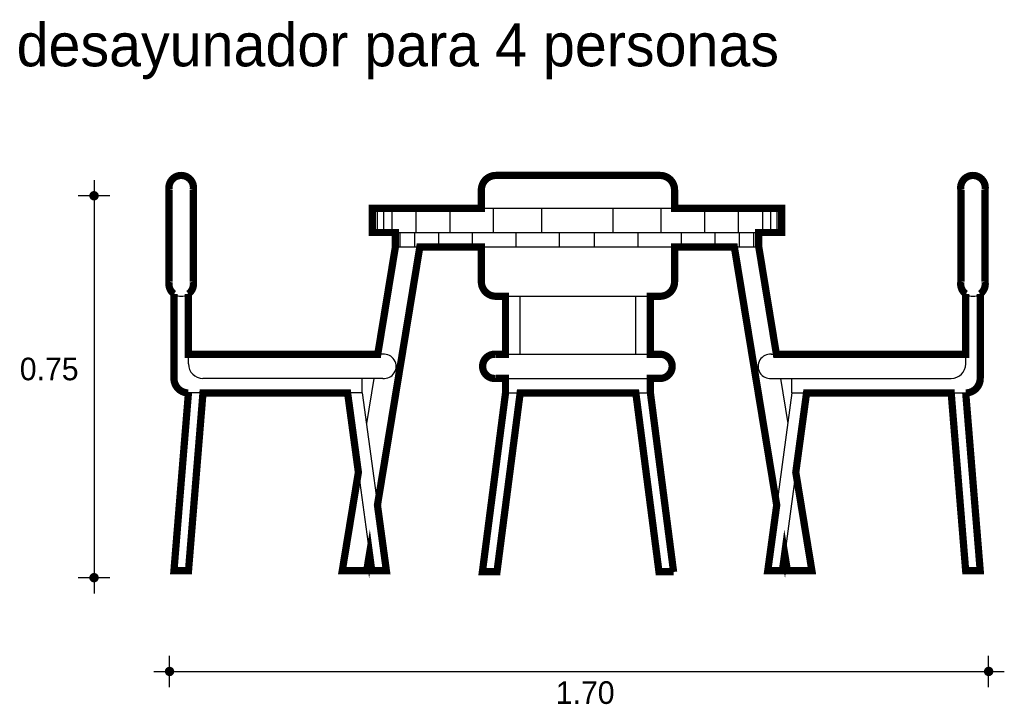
# Model space of a CAD drawing. Extents: x 1.38 to 3.42, y -0.21 to 1.21.
import ezdxf

# ---------------------------------------------------------------- set-up
doc = ezdxf.new("R2010")
doc.units = 0
doc.header["$MEASUREMENT"] = 0
for name, color, linetype in [('BORDE', 2, 'CONTINUOUS'), ('COTAS', 6, 'CONTINUOUS'), ('DIBUJO', 5, 'CONTINUOUS'), ('TEXTO', 4, 'CONTINUOUS')]:
    doc.layers.add(name, color=color, linetype=linetype)

msp = doc.modelspace()

# ---------------------------------------------------------------- linework, layer by layer
at = {"layer": 'BORDE', "const_width": 0.015}
msp.add_lwpolyline([(2.7382, 0.0674), (2.6902, 0.4379), (2.6902, 0.4679), (2.7102, 0.4679), (2.7102, 0.4679, 1), (2.7102, 0.5179), (2.6902, 0.5179), (2.6902, 0.6379), (2.7102, 0.6379, 0.414214), (2.7402, 0.6679), (2.7402, 0.7399), (2.864, 0.7399), (2.9517, 0.2058), (2.9332, 0.0699), (2.9635, 0.0699), (2.9682, 0.1049), (2.974, 0.0699), (3.0246, 0.0699), (2.9912, 0.2737), (3.0135, 0.4379), (3.313, 0.4379), (3.343, 0.0699), (3.3731, 0.0699), (3.3431, 0.4379, 0.414214), (3.3731, 0.4679), (3.3731, 0.6428, 0.287786), (3.3831, 0.6679), (3.3831, 0.8579, 1.2), (3.3331, 0.8579), (3.3331, 0.6679, 0.287786), (3.3431, 0.6428), (3.3431, 0.5179), (2.9511, 0.5179), (2.9146, 0.7399), (2.9146, 0.7699), (2.9621, 0.7699), (2.9621, 0.8199), (2.7402, 0.8199), (2.7402, 0.8579, 0.414214), (2.7102, 0.8879), (2.3702, 0.8879, 0.414214), (2.3402, 0.8579), (2.3402, 0.8199), (2.1146, 0.8199), (2.1146, 0.7699), (2.1621, 0.7699), (2.1621, 0.7399), (2.1256, 0.5179), (1.7336, 0.5179), (1.7336, 0.6428, 0.287786), (1.7436, 0.6679), (1.7436, 0.8579, 1.2), (1.6936, 0.8579), (1.6936, 0.6679, 0.287786), (1.7036, 0.6428), (1.7036, 0.4679, 0.414214), (1.7336, 0.4379), (1.7036, 0.0699), (1.7337, 0.0699), (1.7637, 0.4379), (2.0632, 0.4379), (2.0855, 0.2737), (2.0521, 0.0699), (2.1027, 0.0699), (2.1085, 0.1049), (2.1132, 0.0699), (2.1435, 0.0699), (2.125, 0.2058), (2.2127, 0.7399), (2.3402, 0.7399), (2.3402, 0.6679, 0.414214), (2.3702, 0.6379), (2.3902, 0.6379), (2.3902, 0.5179), (2.3702, 0.5179, 1.100198), (2.3702, 0.4679), (2.3902, 0.4679), (2.3902, 0.4379), (2.3423, 0.0679), (2.3725, 0.0679), (2.4205, 0.4379), (2.66, 0.4379), (2.7079, 0.0679), (2.7382, 0.0679)], format="xyb", dxfattribs=at)
at = {"layer": 'COTAS'}
for p, q in [((1.5381, 0.8784), (1.5381, 0.0231)), ((1.5706, 0.8459), (1.5056, 0.8459)), ((1.5706, 0.0556), (1.5056, 0.0556)), ((1.6944, -0.1708), (1.6944, -0.1059)), ((3.3905, -0.1708), (3.3905, -0.1059)), ((1.662, -0.1384), (3.423, -0.1384))]:
    msp.add_line(p, q, dxfattribs=at)
at = {"layer": 'COTAS', "const_width": 0.00974}
for points in [[(1.5332, 0.8459, 1), (1.543, 0.8459, 1)], [(1.5332, 0.0556, 1), (1.543, 0.0556, 1)], [(1.6896, -0.1384, 1), (1.6993, -0.1384, 1)], [(3.3857, -0.1384, 1), (3.3954, -0.1384, 1)]]:
    msp.add_lwpolyline(points, format="xyb", close=True, dxfattribs=at)
at = {"layer": 'DIBUJO'}
for p, q in [((2.3702, 0.8879), (2.7102, 0.8879)), ((1.6936, 0.6679), (1.6936, 0.8579)), ((1.7436, 0.6679), (1.7436, 0.8579)), ((2.3402, 0.8199), (2.3402, 0.8579)), ((2.7402, 0.8579), (2.7402, 0.8199)), ((3.3331, 0.6679), (3.3331, 0.8579)), ((3.3831, 0.6679), (3.3831, 0.8579)), ((2.1146, 0.8199), (2.9621, 0.8199)), ((2.1146, 0.8199), (2.1146, 0.7699)), ((2.1196, 0.8199), (2.1196, 0.7699)), ((2.1246, 0.8199), (2.1246, 0.7699)), ((2.1376, 0.8199), (2.1376, 0.7699)), ((2.1546, 0.8199), (2.1546, 0.7699)), ((2.2046, 0.8199), (2.2046, 0.7699)), ((2.2746, 0.8199), (2.2746, 0.7699)), ((2.3646, 0.8199), (2.3646, 0.7699)), ((2.4646, 0.8199), (2.4646, 0.7699)), ((2.6121, 0.8199), (2.6121, 0.7699)), ((2.7121, 0.8199), (2.7121, 0.7699)), ((2.8021, 0.8199), (2.8021, 0.7699)), ((2.8721, 0.8199), (2.8721, 0.7699)), ((2.9221, 0.8199), (2.9221, 0.7699)), ((2.9391, 0.8199), (2.9391, 0.7699)), ((2.9521, 0.8199), (2.9521, 0.7699)), ((2.9571, 0.8199), (2.9571, 0.7699)), ((2.9621, 0.8199), (2.9621, 0.7699)), ((2.1146, 0.7699), (2.9621, 0.7699)), ((2.1621, 0.7399), (2.1621, 0.7699)), ((2.1721, 0.7399), (2.1721, 0.7699)), ((2.2021, 0.7399), (2.2021, 0.7699)), ((2.2521, 0.7399), (2.2521, 0.7699)), ((2.3221, 0.7399), (2.3221, 0.7699)), ((2.4121, 0.7399), (2.4121, 0.7699)), ((2.5021, 0.7399), (2.5021, 0.7699)), ((2.5746, 0.7399), (2.5746, 0.7699)), ((2.6646, 0.7399), (2.6646, 0.7699)), ((2.7546, 0.7399), (2.7546, 0.7699)), ((2.8246, 0.7399), (2.8246, 0.7699)), ((2.8746, 0.7399), (2.8746, 0.7699)), ((2.9046, 0.7399), (2.9046, 0.7699)), ((2.9146, 0.7399), (2.9146, 0.7699)), ((2.2127, 0.7399), (2.125, 0.2058)), ((2.1621, 0.7399), (2.1256, 0.5179)), ((2.1621, 0.7399), (2.9146, 0.7399)), ((2.3402, 0.6679), (2.3402, 0.735)), ((2.7402, 0.735), (2.7402, 0.6679)), ((2.864, 0.7399), (2.9517, 0.2058)), ((2.9146, 0.7399), (2.9511, 0.5179)), ((1.7036, 0.4679), (1.7036, 0.6428)), ((1.7336, 0.4979), (1.7336, 0.6428)), ((2.3702, 0.6379), (2.7102, 0.6379)), ((2.3902, 0.5179), (2.3902, 0.6379)), ((2.4202, 0.5179), (2.4202, 0.6379)), ((2.6602, 0.5179), (2.6602, 0.6379)), ((2.6902, 0.5179), (2.6902, 0.6379)), ((3.3431, 0.4979), (3.3431, 0.6428)), ((3.3731, 0.4679), (3.3731, 0.6428)), ((2.1362, 0.5179), (1.7336, 0.5179)), ((2.3702, 0.5179), (2.715, 0.5179)), ((2.9405, 0.5179), (3.3431, 0.5179)), ((2.1362, 0.4679), (1.7636, 0.4679)), ((2.0935, 0.4379), (2.0935, 0.4679)), ((2.1174, 0.4679), (2.1021, 0.3746)), ((2.3702, 0.4679), (2.715, 0.4679)), ((2.3902, 0.4379), (2.3902, 0.4679)), ((2.6902, 0.4379), (2.6902, 0.4679)), ((2.9405, 0.4679), (3.3131, 0.4679)), ((2.9593, 0.4679), (2.9746, 0.3746)), ((2.9832, 0.4379), (2.9832, 0.4679)), ((1.7336, 0.4379), (1.7036, 0.0699)), ((2.0935, 0.4379), (1.7336, 0.4379)), ((1.7635, 0.4355), (1.7337, 0.0699)), ((2.0638, 0.4339), (2.1132, 0.0699)), ((2.0935, 0.4379), (2.1435, 0.0699)), ((2.3422, 0.0674), (2.3902, 0.4379)), ((2.3725, 0.0679), (2.42, 0.4341)), ((2.3902, 0.4379), (2.6902, 0.4379)), ((2.6605, 0.4341), (2.7079, 0.0679)), ((2.6902, 0.4379), (2.7382, 0.0674)), ((2.9832, 0.4379), (2.9332, 0.0699)), ((3.013, 0.4339), (2.9635, 0.0699)), ((2.9832, 0.4379), (3.3431, 0.4379)), ((3.3132, 0.4355), (3.343, 0.0699)), ((3.3431, 0.4379), (3.3731, 0.0699)), ((2.0855, 0.2737), (2.0521, 0.0699)), ((2.9912, 0.2737), (3.0246, 0.0699)), ((2.1085, 0.1049), (2.1027, 0.0699)), ((2.9682, 0.1049), (2.974, 0.0699)), ((1.7036, 0.0699), (1.7337, 0.0699)), ((2.0521, 0.0699), (2.1027, 0.0699)), ((2.1132, 0.0699), (2.1435, 0.0699)), ((2.3422, 0.0679), (2.3725, 0.0679)), ((2.7079, 0.0679), (2.7382, 0.0679)), ((2.9635, 0.0699), (2.9332, 0.0699)), ((3.0246, 0.0699), (2.974, 0.0699)), ((3.3731, 0.0699), (3.343, 0.0699))]:
    msp.add_line(p, q, dxfattribs=at)
for centre, radius, start, end in [((1.7186, 0.8625), 0.0254, 349.6111, 190.3889), ((2.3702, 0.8579), 0.03, 90, 180), ((2.7102, 0.8579), 0.03, 0, 90), ((3.3581, 0.8625), 0.0254, 349.6111, 190.3889), ((1.7186, 0.6634), 0.0254, 169.6111, 10.3889), ((2.3702, 0.6679), 0.03, 180, 270), ((2.7102, 0.6679), 0.03, 270, 0), ((3.3581, 0.6634), 0.0254, 169.6111, 10.3889), ((2.1386, 0.4929), 0.0251, 264.5371, 95.4629), ((2.3678, 0.4929), 0.0251, 84.5371, 275.4629), ((2.7126, 0.4929), 0.0251, 264.5371, 95.4629), ((2.9382, 0.4929), 0.0251, 84.5371, 275.4629), ((1.7636, 0.4979), 0.03, 180, 270), ((3.3131, 0.4979), 0.03, 270, 0), ((1.7336, 0.4679), 0.03, 180, 270), ((3.3431, 0.4679), 0.03, 270, 0)]:
    msp.add_arc(centre, radius, start, end, dxfattribs=at)

# ---------------------------------------------------------------- texts
at = {"layer": 'COTAS'}
for s, p in [('0.75', (1.3844, 0.4641)), ('1.70', (2.4943, -0.2056))]:
    msp.add_text(s, height=0.04675, dxfattribs=at).set_placement(p)
at = {"layer": 'TEXTO'}
msp.add_text('desayunador para 4 personas', height=0.088848, dxfattribs=at).set_placement((1.3778, 1.1137))

doc.saveas('drawing.dxf')
